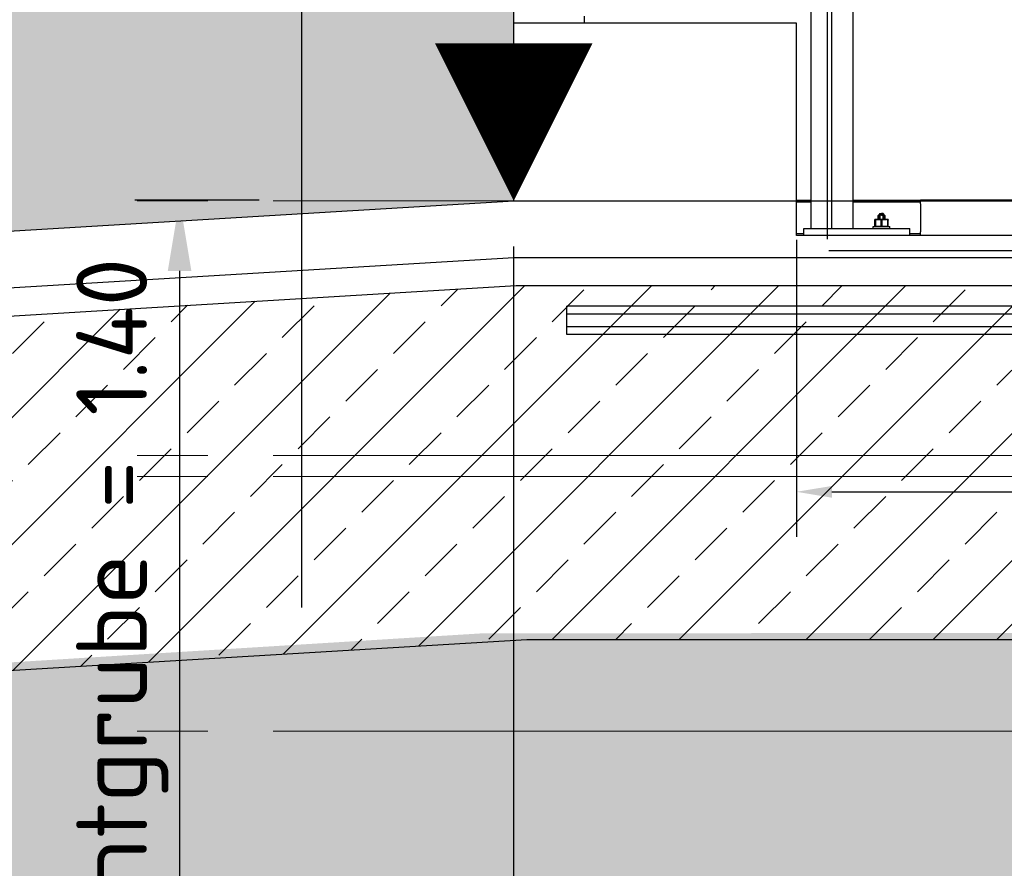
# Model space of a CAD drawing. Extents: x -805 to 3526, y -961 to 1039.
# Tile 46 of 256: x -741.25 to -739.86, y 30.73 to 31.93. Entities that reach past the tile are written whole.
import ezdxf
from ezdxf.enums import TextEntityAlignment as Align

# ---------------------------------------------------------------- set-up
doc = ezdxf.new("R2010")
doc.units = 0
for name, pattern in [('_Ebene_', [4, 2, -1, 0, -1]), ('P-HP-Dorsten 2022 - Schnitt - Schnitt 9 rechts der Rampe$0$_Ebene_', [4, 2, -1, 0, -1]), ('VERDECKT2', [4.7625, 3.175, -1.5875])]:
    doc.linetypes.add(name, pattern=pattern)
doc.layers.get('0').update_dxf_attribs({"color": 251})
for name, color, linetype, lineweight in [('A-FLOR-LEVL', 51, 'Continuous', 5), ('P-HP-Dorsten 2022 - Schnitt - Schnitt 9 rechts der Rampe$0$A-FLOR-LEVL', 51, 'Continuous', 5), ('TTK-P-Aufzug vorne', 251, 'Continuous', 25), ('VA_NEUBAU_TXT_025', 12, 'Continuous', 25)]:
    doc.layers.add(name, color=color, linetype=linetype, lineweight=lineweight)
for name, color, linetype in [('TTK Text 500', 7, 'Continuous'), ('TTK-P-Bodenaustausch', 162, 'Continuous'), ('TTK-P-Planung', 12, 'Continuous'), ('TTK-P-Schraffur', 42, 'Continuous'), ('TTK-P-Verm', 251, 'Continuous'), ('TTK-QP-links', 250, 'Continuous'), ('TTK-QP-rechts', 251, 'Continuous')]:
    doc.layers.add(name, color=color, linetype=linetype)
doc.styles.add('AKG DIN 6776', font='AKG_DIN67.TTF')
doc.styles.add('k_isocp', font='k_isocp.shx')
doc.styles.add('Notiztext (DIN)', font='isocpeur.ttf')
doc.dimstyles.new('TTK', dxfattribs={"dimtxt": 2.5, "dimasz": 2.5, "dimexe": 3.5, "dimexo": 0.1, "dimgap": 1, "dimtad": 1, "dimzin": 0, "dimtxsty": 'AKG DIN 6776', "dimblk": 'OBLIQUE', "dimcen": -0.09, "dimdle": 3, "dimclrd": 256, "dimclre": 256, "dimclrt": 256, "dimadec": 3, "dimazin": 0, "dimtfac": 1, "dimtofl": 0, "dimtmove": 0, "dimatfit": 3, "dimldrblk": 'OBLIQUE', "dimfxl": 7, "dimfxlon": 1, "dimtolj": 1, "dimtzin": 0, "dimlwd": -1, "dimlwe": -1, "dimarcsym": 0})

# ---------------------------------------------------------------- blocks, each defined once
blk = doc.blocks.new('Aufzug vorne')
at = {"layer": 'TTK-P-Aufzug vorne', "linetype": 'VERDECKT2', "ltscale": 0.5}
for p, q in [((-0.9347, -6351.8414), (-0.9347, -6359.5154)), ((-0.6347, -6359.0154), (-0.6347, -6357.6809))]:
    blk.add_line(p, q, dxfattribs=at)
at = {"layer": 'TTK-P-Aufzug vorne', "linetype": 'Continuous', "ltscale": 0.5}
blk.add_line((-0.6347, -6357.6163), (-0.6347, -6354.0564), dxfattribs=at)
at = {"layer": 'TTK-P-Aufzug vorne', "ltscale": 20}
blk.add_line((-0.1847, -6357.6554), (-0.1847, -6355.1154), dxfattribs=at)
at = {"layer": 'TTK-P-Aufzug vorne'}
for p, q in [((-0.1547, -6357.6554), (-0.1547, -6355.4954)), ((-0.2147, -6355.6654), (-0.2147, -6357.6554)), ((-0.2347, -6357.3654), (-0.6347, -6357.3654)), ((-0.5347, -6357.3654), (-0.5347, -6357.3554)), ((-0.2347, -6357.3653), (-0.5347, -6357.3653)), ((-0.2347, -6357.6654), (-0.2347, -6357.3654)), ((-0.9945, -6357.6154), (-1.1706, -6357.6154)), ((-0.2347, -6357.6154), (-0.2147, -6357.6154)), ((-0.2147, -6357.6184), (-0.2347, -6357.6184)), ((-0.1546, -6357.6154), (-0.0597, -6357.6154)), ((-0.0597, -6357.6184), (-0.1546, -6357.6184)), ((-0.0597, -6357.6204), (-0.0597, -6357.6154)), ((0.9903, -6357.6154), (-0.0597, -6357.6154)), ((-0.0597, -6357.6204), (-0.0597, -6357.6554)), ((-0.1238, -6357.6429), (-0.1242, -6357.6429)), ((-0.1242, -6357.643), (-0.1242, -6357.6429)), ((-0.1242, -6357.6429), (-0.1238, -6357.6429)), ((-0.1242, -6357.6429), (-0.1242, -6357.643)), ((-0.1242, -6357.643), (-0.1242, -6357.6429)), ((-0.1242, -6357.6429), (-0.1242, -6357.643)), ((-0.1238, -6357.6429), (-0.1242, -6357.6429)), ((-0.1242, -6357.6429), (-0.1238, -6357.6429)), ((-0.1242, -6357.6435), (-0.1242, -6357.643)), ((-0.1242, -6357.6435), (-0.1242, -6357.643)), ((-0.1242, -6357.6435), (-0.1242, -6357.643)), ((-0.1242, -6357.643), (-0.1242, -6357.6435)), ((-0.1239, -6357.6435), (-0.1242, -6357.6435)), ((-0.1242, -6357.6435), (-0.1242, -6357.6523)), ((-0.1239, -6357.6435), (-0.1242, -6357.6435)), ((-0.1242, -6357.6523), (-0.1242, -6357.6435)), ((-0.1237, -6357.6435), (-0.1239, -6357.6435)), ((-0.1237, -6357.6435), (-0.1239, -6357.6435)), ((-0.1229, -6357.6429), (-0.1238, -6357.6429)), ((-0.1229, -6357.6429), (-0.1238, -6357.6429)), ((-0.1234, -6357.6435), (-0.1237, -6357.6435)), ((-0.1234, -6357.6435), (-0.1237, -6357.6435)), ((-0.1234, -6357.6435), (-0.1213, -6357.643)), ((-0.1213, -6357.643), (-0.1234, -6357.6435)), ((-0.1234, -6357.6435), (-0.1234, -6357.6523)), ((-0.1234, -6357.6523), (-0.1234, -6357.6435)), ((-0.1214, -6357.6429), (-0.1229, -6357.6429)), ((-0.1229, -6357.6429), (-0.1214, -6357.6429)), ((-0.1194, -6357.6429), (-0.1214, -6357.6429)), ((-0.1194, -6357.6429), (-0.1214, -6357.6429)), ((-0.1214, -6357.6429), (-0.1194, -6357.6429)), ((-0.1194, -6357.6429), (-0.1214, -6357.6429)), ((-0.1194, -6357.6429), (-0.1213, -6357.643)), ((-0.1213, -6357.643), (-0.1194, -6357.6429)), ((-0.1171, -6357.6429), (-0.1194, -6357.6429)), ((-0.1175, -6357.643), (-0.1194, -6357.6429)), ((-0.1194, -6357.6429), (-0.1175, -6357.643)), ((-0.1194, -6357.6429), (-0.1171, -6357.6429)), ((-0.1184, -6357.6364), (-0.1193, -6357.6373)), ((-0.1187, -6357.6368), (-0.1193, -6357.6373)), ((-0.1187, -6357.6368), (-0.1193, -6357.6373)), ((-0.1193, -6357.6429), (-0.1193, -6357.6373)), ((-0.1193, -6357.6373), (-0.1193, -6357.6429)), ((-0.1181, -6357.6367), (-0.1187, -6357.6368)), ((-0.1181, -6357.6367), (-0.1187, -6357.6368)), ((-0.1182, -6357.6364), (-0.1184, -6357.6364)), ((-0.1184, -6357.6364), (-0.1182, -6357.6364)), ((-0.1182, -6357.6364), (-0.1184, -6357.6364)), ((-0.1184, -6357.6364), (-0.1182, -6357.6364)), ((-0.1179, -6357.6364), (-0.1182, -6357.6364)), ((-0.1182, -6357.6364), (-0.1179, -6357.6364)), ((-0.1179, -6357.6364), (-0.1182, -6357.6364)), ((-0.1182, -6357.6364), (-0.1179, -6357.6364)), ((-0.1176, -6357.6368), (-0.1181, -6357.6367)), ((-0.1176, -6357.6368), (-0.1181, -6357.6367)), ((-0.1173, -6357.6364), (-0.1179, -6357.6364)), ((-0.1179, -6357.6364), (-0.1176, -6357.6364)), ((-0.1173, -6357.6364), (-0.1179, -6357.6364)), ((-0.1179, -6357.6364), (-0.1176, -6357.6364)), ((-0.1172, -6357.6344), (-0.1177, -6357.6349)), ((-0.1177, -6357.6349), (-0.1176, -6357.6349)), ((-0.1177, -6357.6349), (-0.1176, -6357.6349)), ((-0.1177, -6357.6349), (-0.1176, -6357.6349)), ((-0.1177, -6357.6349), (-0.1176, -6357.6349)), ((-0.1177, -6357.6349), (-0.1177, -6357.6364)), ((-0.1177, -6357.6364), (-0.1176, -6357.6364)), ((-0.1177, -6357.6364), (-0.1176, -6357.6364)), ((-0.1176, -6357.6364), (-0.1177, -6357.6364)), ((-0.1177, -6357.6364), (-0.1176, -6357.6364)), ((-0.1176, -6357.6349), (-0.1173, -6357.6349)), ((-0.1176, -6357.6349), (-0.1173, -6357.6349)), ((-0.117, -6357.6373), (-0.1176, -6357.6368)), ((-0.117, -6357.6373), (-0.1176, -6357.6368)), ((-0.1154, -6357.6435), (-0.1175, -6357.643)), ((-0.1175, -6357.643), (-0.1154, -6357.6435)), ((-0.1173, -6357.6349), (-0.1168, -6357.6349)), ((-0.1173, -6357.6349), (-0.1168, -6357.6349)), ((-0.1165, -6357.6364), (-0.1173, -6357.6364)), ((-0.1165, -6357.6364), (-0.1173, -6357.6364)), ((-0.1172, -6357.6344), (-0.1171, -6357.6344)), ((-0.1172, -6357.6344), (-0.1171, -6357.6344)), ((-0.1171, -6357.6344), (-0.1172, -6357.6344)), ((-0.1172, -6357.6344), (-0.1171, -6357.6344)), ((-0.1171, -6357.6344), (-0.1168, -6357.6344)), ((-0.1171, -6357.6344), (-0.1168, -6357.6344)), ((-0.1171, -6357.6344), (-0.1168, -6357.6344)), ((-0.1171, -6357.6344), (-0.1168, -6357.6344)), ((-0.1147, -6357.6429), (-0.1171, -6357.6429)), ((-0.1147, -6357.6429), (-0.1171, -6357.6429)), ((-0.1158, -6357.6368), (-0.117, -6357.6373)), ((-0.1158, -6357.6368), (-0.117, -6357.6373)), ((-0.117, -6357.6429), (-0.117, -6357.6373)), ((-0.117, -6357.6373), (-0.117, -6357.6429)), ((-0.1168, -6357.6344), (-0.1164, -6357.6344)), ((-0.1168, -6357.6344), (-0.1164, -6357.6344)), ((-0.1168, -6357.6344), (-0.1164, -6357.6344)), ((-0.1168, -6357.6344), (-0.1164, -6357.6344)), ((-0.1168, -6357.6349), (-0.1162, -6357.6349)), ((-0.1168, -6357.6349), (-0.1162, -6357.6349)), ((-0.1156, -6357.6364), (-0.1165, -6357.6364)), ((-0.1156, -6357.6364), (-0.1165, -6357.6364)), ((-0.1164, -6357.6344), (-0.1159, -6357.6344)), ((-0.1164, -6357.6344), (-0.1159, -6357.6344)), ((-0.1164, -6357.6344), (-0.1159, -6357.6344)), ((-0.1164, -6357.6344), (-0.1159, -6357.6344)), ((-0.1162, -6357.6349), (-0.1154, -6357.6349)), ((-0.1162, -6357.6349), (-0.1154, -6357.6349)), ((-0.1159, -6357.6344), (-0.1153, -6357.6344)), ((-0.1159, -6357.6344), (-0.1153, -6357.6344)), ((-0.1159, -6357.6344), (-0.1153, -6357.6344)), ((-0.1159, -6357.6344), (-0.1153, -6357.6344)), ((-0.1147, -6357.6367), (-0.1158, -6357.6368)), ((-0.1147, -6357.6367), (-0.1158, -6357.6368)), ((-0.1147, -6357.6364), (-0.1156, -6357.6364)), ((-0.1147, -6357.6364), (-0.1156, -6357.6364)), ((-0.1154, -6357.6349), (-0.1147, -6357.6349)), ((-0.1154, -6357.6349), (-0.1147, -6357.6349)), ((-0.1154, -6357.6364), (-0.1147, -6357.6364)), ((-0.1147, -6357.6364), (-0.1154, -6357.6364)), ((-0.1149, -6357.6435), (-0.1154, -6357.6435)), ((-0.1154, -6357.6523), (-0.1154, -6357.6435)), ((-0.1149, -6357.6435), (-0.1154, -6357.6435)), ((-0.1154, -6357.6435), (-0.1154, -6357.6523)), ((-0.1153, -6357.6344), (-0.1147, -6357.6344)), ((-0.1153, -6357.6344), (-0.1147, -6357.6344)), ((-0.1153, -6357.6344), (-0.1147, -6357.6344)), ((-0.1153, -6357.6344), (-0.1147, -6357.6344)), ((-0.1144, -6357.6435), (-0.1149, -6357.6435)), ((-0.1144, -6357.6435), (-0.1149, -6357.6435)), ((-0.1147, -6357.6344), (-0.114, -6357.6344)), ((-0.1147, -6357.6344), (-0.1142, -6357.6344)), ((-0.114, -6357.6344), (-0.1147, -6357.6344)), ((-0.1142, -6357.6344), (-0.1147, -6357.6344)), ((-0.1147, -6357.6349), (-0.1139, -6357.6349)), ((-0.1147, -6357.6349), (-0.1139, -6357.6349)), ((-0.1147, -6357.6364), (-0.1137, -6357.6364)), ((-0.1147, -6357.6364), (-0.1139, -6357.6364)), ((-0.1137, -6357.6364), (-0.1147, -6357.6364)), ((-0.1139, -6357.6364), (-0.1147, -6357.6364)), ((-0.1147, -6357.6367), (-0.1136, -6357.6368)), ((-0.1136, -6357.6368), (-0.1147, -6357.6367)), ((-0.1122, -6357.6429), (-0.1147, -6357.6429)), ((-0.1147, -6357.6429), (-0.1122, -6357.6429)), ((-0.1139, -6357.6435), (-0.1144, -6357.6435)), ((-0.1139, -6357.6435), (-0.1144, -6357.6435)), ((-0.114, -6357.6344), (-0.1134, -6357.6344)), ((-0.114, -6357.6344), (-0.1134, -6357.6344)), ((-0.1134, -6357.6344), (-0.114, -6357.6344)), ((-0.1134, -6357.6344), (-0.114, -6357.6344)), ((-0.1139, -6357.6349), (-0.1132, -6357.6349)), ((-0.1139, -6357.6349), (-0.1132, -6357.6349)), ((-0.1118, -6357.643), (-0.1139, -6357.6435)), ((-0.1118, -6357.643), (-0.1139, -6357.6435)), ((-0.1139, -6357.6523), (-0.1139, -6357.6435)), ((-0.1139, -6357.6523), (-0.1139, -6357.6435)), ((-0.1137, -6357.6364), (-0.1128, -6357.6364)), ((-0.1128, -6357.6364), (-0.1137, -6357.6364)), ((-0.1136, -6357.6368), (-0.1124, -6357.6373)), ((-0.1124, -6357.6373), (-0.1136, -6357.6368)), ((-0.1134, -6357.6344), (-0.1129, -6357.6344)), ((-0.1134, -6357.6344), (-0.1129, -6357.6344)), ((-0.1129, -6357.6344), (-0.1134, -6357.6344)), ((-0.1129, -6357.6344), (-0.1134, -6357.6344)), ((-0.1132, -6357.6349), (-0.1125, -6357.6349)), ((-0.1132, -6357.6349), (-0.1125, -6357.6349)), ((-0.1129, -6357.6344), (-0.1125, -6357.6344)), ((-0.1129, -6357.6344), (-0.1125, -6357.6344)), ((-0.1125, -6357.6344), (-0.1129, -6357.6344)), ((-0.1125, -6357.6344), (-0.1129, -6357.6344)), ((-0.1128, -6357.6364), (-0.112, -6357.6364)), ((-0.112, -6357.6364), (-0.1128, -6357.6364)), ((-0.1125, -6357.6344), (-0.1122, -6357.6344)), ((-0.1125, -6357.6344), (-0.1122, -6357.6344)), ((-0.1122, -6357.6344), (-0.1125, -6357.6344)), ((-0.1122, -6357.6344), (-0.1125, -6357.6344)), ((-0.1125, -6357.6349), (-0.1121, -6357.6349)), ((-0.1125, -6357.6349), (-0.1121, -6357.6349)), ((-0.1124, -6357.6373), (-0.1117, -6357.6368)), ((-0.1117, -6357.6368), (-0.1124, -6357.6373)), ((-0.1124, -6357.6429), (-0.1124, -6357.6373)), ((-0.1124, -6357.6373), (-0.1124, -6357.6429)), ((-0.1122, -6357.6344), (-0.1122, -6357.6344)), ((-0.1122, -6357.6344), (-0.1122, -6357.6344)), ((-0.1122, -6357.6344), (-0.1122, -6357.6344)), ((-0.1122, -6357.6344), (-0.1122, -6357.6344)), ((-0.1122, -6357.6344), (-0.1117, -6357.6349)), ((-0.1099, -6357.6429), (-0.1122, -6357.6429)), ((-0.1122, -6357.6429), (-0.1099, -6357.6429)), ((-0.1121, -6357.6349), (-0.1118, -6357.6349)), ((-0.1121, -6357.6349), (-0.1118, -6357.6349)), ((-0.112, -6357.6364), (-0.1115, -6357.6364)), ((-0.1115, -6357.6364), (-0.112, -6357.6364)), ((-0.1118, -6357.6349), (-0.1117, -6357.6349)), ((-0.1117, -6357.6349), (-0.1118, -6357.6349)), ((-0.1118, -6357.6349), (-0.1117, -6357.6349)), ((-0.1117, -6357.6349), (-0.1118, -6357.6349)), ((-0.1115, -6357.6364), (-0.1118, -6357.6364)), ((-0.1118, -6357.6364), (-0.1117, -6357.6364)), ((-0.1117, -6357.6364), (-0.1118, -6357.6364)), ((-0.1118, -6357.6364), (-0.1117, -6357.6364)), ((-0.1117, -6357.6364), (-0.1118, -6357.6364)), ((-0.1118, -6357.6364), (-0.1115, -6357.6364)), ((-0.1099, -6357.6429), (-0.1118, -6357.643)), ((-0.1099, -6357.6429), (-0.1118, -6357.643)), ((-0.1117, -6357.6349), (-0.1117, -6357.6364)), ((-0.1117, -6357.6368), (-0.1112, -6357.6367)), ((-0.1112, -6357.6367), (-0.1117, -6357.6368)), ((-0.1115, -6357.6364), (-0.1111, -6357.6364)), ((-0.1111, -6357.6364), (-0.1115, -6357.6364)), ((-0.1111, -6357.6364), (-0.1115, -6357.6364)), ((-0.1111, -6357.6364), (-0.1115, -6357.6364)), ((-0.1112, -6357.6367), (-0.1107, -6357.6368)), ((-0.1107, -6357.6368), (-0.1112, -6357.6367)), ((-0.1111, -6357.6364), (-0.111, -6357.6364)), ((-0.111, -6357.6364), (-0.1111, -6357.6364)), ((-0.1111, -6357.6364), (-0.111, -6357.6364)), ((-0.111, -6357.6364), (-0.1111, -6357.6364)), ((-0.111, -6357.6364), (-0.11, -6357.6373)), ((-0.1107, -6357.6368), (-0.11, -6357.6373)), ((-0.11, -6357.6373), (-0.1107, -6357.6368)), ((-0.11, -6357.6373), (-0.11, -6357.6429)), ((-0.11, -6357.6429), (-0.11, -6357.6373)), ((-0.1099, -6357.6429), (-0.1079, -6357.6429)), ((-0.1079, -6357.6429), (-0.1099, -6357.6429)), ((-0.108, -6357.643), (-0.1099, -6357.6429)), ((-0.108, -6357.643), (-0.1099, -6357.6429)), ((-0.1099, -6357.6429), (-0.1079, -6357.6429)), ((-0.1079, -6357.6429), (-0.1099, -6357.6429)), ((-0.1059, -6357.6435), (-0.108, -6357.643)), ((-0.1059, -6357.6435), (-0.108, -6357.643)), ((-0.1064, -6357.6429), (-0.1079, -6357.6429)), ((-0.1064, -6357.6429), (-0.1079, -6357.6429)), ((-0.1055, -6357.6429), (-0.1064, -6357.6429)), ((-0.1064, -6357.6429), (-0.1055, -6357.6429)), ((-0.1057, -6357.6435), (-0.1059, -6357.6435)), ((-0.1059, -6357.6523), (-0.1059, -6357.6435)), ((-0.1057, -6357.6435), (-0.1059, -6357.6435)), ((-0.1059, -6357.6523), (-0.1059, -6357.6435)), ((-0.1054, -6357.6435), (-0.1057, -6357.6435)), ((-0.1054, -6357.6435), (-0.1057, -6357.6435)), ((-0.1055, -6357.6429), (-0.1052, -6357.6429)), ((-0.1052, -6357.6429), (-0.1055, -6357.6429)), ((-0.1055, -6357.6429), (-0.1052, -6357.6429)), ((-0.1052, -6357.6429), (-0.1055, -6357.6429)), ((-0.1052, -6357.6435), (-0.1054, -6357.6435)), ((-0.1052, -6357.6435), (-0.1054, -6357.6435)), ((-0.1052, -6357.643), (-0.1052, -6357.6429)), ((-0.1052, -6357.6429), (-0.1052, -6357.643)), ((-0.1052, -6357.643), (-0.1052, -6357.6429)), ((-0.1052, -6357.6429), (-0.1052, -6357.643)), ((-0.1052, -6357.6435), (-0.1052, -6357.643)), ((-0.1052, -6357.6435), (-0.1052, -6357.643)), ((-0.1052, -6357.643), (-0.1052, -6357.6435)), ((-0.1052, -6357.643), (-0.1052, -6357.6435)), ((-0.1052, -6357.6523), (-0.1052, -6357.6435)), ((-0.1052, -6357.6523), (-0.1052, -6357.6435)), ((-0.2247, -6357.6554), (-0.0747, -6357.6554)), ((-0.2247, -6357.6654), (-0.2247, -6357.6554)), ((-0.1267, -6357.6529), (-0.1263, -6357.6529)), ((-0.1263, -6357.6529), (-0.1267, -6357.6529)), ((-0.1267, -6357.6554), (-0.1267, -6357.6529)), ((-0.1263, -6357.6529), (-0.1251, -6357.6529)), ((-0.1263, -6357.6529), (-0.1251, -6357.6529)), ((-0.1251, -6357.6529), (-0.1231, -6357.6529)), ((-0.1251, -6357.6529), (-0.1231, -6357.6529)), ((-0.1242, -6357.6523), (-0.1242, -6357.6527)), ((-0.1242, -6357.6523), (-0.1242, -6357.6527)), ((-0.1242, -6357.6527), (-0.1242, -6357.6523)), ((-0.1239, -6357.6523), (-0.1242, -6357.6523)), ((-0.1242, -6357.6523), (-0.1242, -6357.6527)), ((-0.1239, -6357.6523), (-0.1242, -6357.6523)), ((-0.1242, -6357.6527), (-0.1242, -6357.6529)), ((-0.1242, -6357.6529), (-0.1242, -6357.6527)), ((-0.1242, -6357.6527), (-0.1242, -6357.6529)), ((-0.1242, -6357.6529), (-0.1242, -6357.6527)), ((-0.1237, -6357.6523), (-0.1239, -6357.6523)), ((-0.1237, -6357.6523), (-0.1239, -6357.6523)), ((-0.1234, -6357.6523), (-0.1237, -6357.6523)), ((-0.1234, -6357.6523), (-0.1237, -6357.6523)), ((-0.1234, -6357.6523), (-0.1213, -6357.6527)), ((-0.1213, -6357.6527), (-0.1234, -6357.6523)), ((-0.1231, -6357.6529), (-0.1207, -6357.6529)), ((-0.1231, -6357.6529), (-0.1207, -6357.6529)), ((-0.1194, -6357.6529), (-0.1213, -6357.6527)), ((-0.1213, -6357.6527), (-0.1194, -6357.6529)), ((-0.1207, -6357.6529), (-0.1178, -6357.6529)), ((-0.1207, -6357.6529), (-0.1178, -6357.6529)), ((-0.1175, -6357.6527), (-0.1194, -6357.6529)), ((-0.1194, -6357.6529), (-0.1175, -6357.6527)), ((-0.1178, -6357.6529), (-0.1147, -6357.6529)), ((-0.1178, -6357.6529), (-0.1147, -6357.6529)), ((-0.1154, -6357.6523), (-0.1175, -6357.6527)), ((-0.1175, -6357.6527), (-0.1154, -6357.6523)), ((-0.1149, -6357.6523), (-0.1154, -6357.6523)), ((-0.1149, -6357.6523), (-0.1154, -6357.6523)), ((-0.1144, -6357.6523), (-0.1149, -6357.6523)), ((-0.1144, -6357.6523), (-0.1149, -6357.6523)), ((-0.1147, -6357.6529), (-0.1116, -6357.6529)), ((-0.1147, -6357.6529), (-0.1116, -6357.6529)), ((-0.1139, -6357.6523), (-0.1144, -6357.6523)), ((-0.1139, -6357.6523), (-0.1144, -6357.6523)), ((-0.1118, -6357.6527), (-0.1139, -6357.6523)), ((-0.1118, -6357.6527), (-0.1139, -6357.6523)), ((-0.1099, -6357.6529), (-0.1118, -6357.6527)), ((-0.1099, -6357.6529), (-0.1118, -6357.6527)), ((-0.1116, -6357.6529), (-0.1087, -6357.6529)), ((-0.1116, -6357.6529), (-0.1087, -6357.6529)), ((-0.108, -6357.6527), (-0.1099, -6357.6529)), ((-0.108, -6357.6527), (-0.1099, -6357.6529)), ((-0.1087, -6357.6529), (-0.1062, -6357.6529)), ((-0.1087, -6357.6529), (-0.1062, -6357.6529)), ((-0.1059, -6357.6523), (-0.108, -6357.6527)), ((-0.1059, -6357.6523), (-0.108, -6357.6527)), ((-0.1062, -6357.6529), (-0.1043, -6357.6529)), ((-0.1062, -6357.6529), (-0.1043, -6357.6529)), ((-0.1057, -6357.6523), (-0.1059, -6357.6523)), ((-0.1057, -6357.6523), (-0.1059, -6357.6523)), ((-0.1054, -6357.6523), (-0.1057, -6357.6523)), ((-0.1054, -6357.6523), (-0.1057, -6357.6523)), ((-0.1052, -6357.6523), (-0.1054, -6357.6523)), ((-0.1052, -6357.6523), (-0.1054, -6357.6523)), ((-0.1052, -6357.6523), (-0.1052, -6357.6527)), ((-0.1052, -6357.6523), (-0.1052, -6357.6527)), ((-0.1052, -6357.6527), (-0.1052, -6357.6523)), ((-0.1052, -6357.6527), (-0.1052, -6357.6523)), ((-0.1052, -6357.6527), (-0.1052, -6357.6529)), ((-0.1052, -6357.6529), (-0.1052, -6357.6527)), ((-0.1052, -6357.6527), (-0.1052, -6357.6529)), ((-0.1052, -6357.6529), (-0.1052, -6357.6527)), ((-0.1043, -6357.6529), (-0.1031, -6357.6529)), ((-0.1043, -6357.6529), (-0.1031, -6357.6529)), ((-0.1027, -6357.6529), (-0.1031, -6357.6529)), ((-0.1031, -6357.6529), (-0.1027, -6357.6529)), ((-0.1027, -6357.6554), (-0.1027, -6357.6529)), ((-0.0747, -6357.6654), (-0.0747, -6357.6554)), ((-0.0597, -6357.6554), (-0.0597, -6357.6604)), ((-0.0597, -6357.6654), (-0.0597, -6357.6604)), ((-0.2347, -6357.6624), (-0.2247, -6357.6624)), ((1.1653, -6357.6654), (-0.2347, -6357.6654)), ((-0.2347, -6357.6714), (-0.2347, -6358.0912)), ((-0.0747, -6357.6624), (-0.0597, -6357.6624)), ((-1.1071, -6357.7154), (-1.1071, -6358.9154)), ((-0.5597, -6357.7764), (-0.5597, -6357.7654)), ((1.4903, -6357.7654), (-0.5597, -6357.7654)), ((1.4903, -6357.7764), (-0.5597, -6357.7764)), ((-0.5597, -6357.7943), (-0.5597, -6357.7764)), ((-0.5597, -6357.8054), (-0.5597, -6357.7944)), ((1.4903, -6357.7944), (-0.5597, -6357.7944)), ((1.4903, -6357.8054), (-0.5597, -6357.8054)), ((-0.1847, -6358.0277), (1.1153, -6358.0277))]:
    blk.add_line(p, q, dxfattribs=at)
for points in [[(-1.1238, -6357.7154), (-1.0905, -6357.7154), (-1.1071, -6357.6154)], [(-0.1847, -6358.0194), (-0.1847, -6358.0361), (-0.2347, -6358.0277)]]:
    blk.add_solid(points, dxfattribs=at)
at = {"layer": 'TTK-P-Aufzug vorne', "insert": (-1.1881, -6358.3154), "char_height": 0.1, "attachment_point": 5, "rotation": 90, "style": 'Notiztext (DIN)'}
blk.add_mtext('\\A1;Schachtgrube = 1.40', dxfattribs=at)
blk = doc.blocks.new('_OBLIQUE')
at = {"color": 0, "linetype": 'ByBlock'}
blk.add_line((-0.5, -0.5), (0.5, 0.5), dxfattribs=at)
blk = doc.blocks.new('*D579')
at = {"layer": 'DEFPOINTS', "color": 0}
for p in [(-740.5517, 34.3606), (-740.5517, 31.6749), (-746.5517, 31.3149)]:
    blk.add_point(p, dxfattribs=at)
at = {"layer": 'TTK-P-Verm'}
for p, q in [((-746.5517, 33.6606), (-746.5517, 34.7106)), ((-740.5517, 33.6606), (-740.5517, 34.7106)), ((-746.8517, 34.3606), (-740.2517, 34.3606))]:
    blk.add_line(p, q, dxfattribs=at)
at = {"layer": 'TTK-P-Verm', "xscale": 0.25, "yscale": 0.25, "zscale": 0.25, "rotation": 180}
blk.add_blockref('_OBLIQUE', (-746.5517, 34.3606), dxfattribs=at)
at = {"layer": 'TTK-P-Verm', "xscale": 0.25, "yscale": 0.25, "zscale": 0.25}
blk.add_blockref('_OBLIQUE', (-740.5517, 34.3606), dxfattribs=at)
at = {"layer": 'TTK-P-Verm', "insert": (-743.2847, 34.6042), "char_height": 0.25, "attachment_point": 5, "style": 'AKG DIN 6776'}
blk.add_mtext('\\A1;6,00', dxfattribs=at)
blk = doc.blocks.new('*D578')
at = {"layer": 'DEFPOINTS', "color": 0}
for p in [(-738.3517, 34.3622), (-740.5517, 31.6749), (-738.3517, 31.6749)]:
    blk.add_point(p, dxfattribs=at)
at = {"layer": 'TTK-P-Verm'}
for p, q in [((-740.5517, 33.6622), (-740.5517, 34.7122)), ((-738.3517, 33.6622), (-738.3517, 34.7122)), ((-740.8517, 34.3622), (-738.0517, 34.3622))]:
    blk.add_line(p, q, dxfattribs=at)
at = {"layer": 'TTK-P-Verm', "xscale": 0.25, "yscale": 0.25, "zscale": 0.25, "rotation": 180}
blk.add_blockref('_OBLIQUE', (-740.5517, 34.3622), dxfattribs=at)
at = {"layer": 'TTK-P-Verm', "xscale": 0.25, "yscale": 0.25, "zscale": 0.25}
blk.add_blockref('_OBLIQUE', (-738.3517, 34.3622), dxfattribs=at)
at = {"layer": 'TTK-P-Verm', "insert": (-739.4517, 34.606), "char_height": 0.25, "attachment_point": 5, "style": 'AKG DIN 6776'}
blk.add_mtext('\\A1;2,20', dxfattribs=at)
blk = doc.blocks.new('HK-DIM-1-1-U')
at = {"flags": 128}
blk.add_lwpolyline([(0, 0, 0, 1.1676, 0), (0, 1.1676, 1.1676, 1.1676, 0)], format="xyseb", dxfattribs=at)
at = {"style": 'k_isocp'}
blk.add_attdef('HK_DIM_VAL', text='', height=2.5, dxfattribs=at).set_placement((0.331615, 2.72183), align=Align.CENTER)
blk = doc.blocks.new('Schnitt7links neben rampe')
at = {"layer": 'A-FLOR-LEVL', "linetype": '_Ebene_'}
for p, q in [((-17.0156, -8.1653), (20.1956, -8.1653)), ((-17.0156, -8.1653), (20.1956, -8.1653)), ((-17.0156, -8.5253), (20.1956, -8.5253)), ((-17.0156, -8.5553), (20.1956, -8.5553)), ((-17.0156, -8.9153), (20.1956, -8.9153))]:
    blk.add_line(p, q, dxfattribs=at)
blk = doc.blocks.new('P-HP-Dorsten 2022 - Schnitt - Schnitt 9 rechts der Rampe')
at = {"layer": 'P-HP-Dorsten 2022 - Schnitt - Schnitt 9 rechts der Rampe$0$A-FLOR-LEVL', "linetype": 'P-HP-Dorsten 2022 - Schnitt - Schnitt 9 rechts der Rampe$0$_Ebene_'}
for p, q in [((3138.7361, 35231.44), (3179.5241, 35231.44)), ((3138.7361, 35231.44), (3179.5241, 35231.44)), ((3138.7361, 35231.08), (3179.5241, 35231.08)), ((3138.7361, 35231.05), (3179.5241, 35231.05)), ((3138.7361, 35230.69), (3179.5241, 35230.69))]:
    blk.add_line(p, q, dxfattribs=at)

msp = doc.modelspace()

# ---------------------------------------------------------------- block references
at = {"layer": 'TTK Text 500', "color": 251}
msp.add_blockref('Aufzug vorne', (-739.917, 6389.2912), dxfattribs=at)

# ---------------------------------------------------------------- next in the draw order: hatches: boundary and pattern name
at = {"layer": 'TTK-P-Bodenaustausch', "transparency": 33554457}
h = msp.add_hatch(color=251, dxfattribs=at)
h.dxf.hatch_style = 1
h.paths.add_polyline_path([(-740.5517, 35.2748), (-745.8517, 35.2748), (-747.0767, 35.5748), (-747.0767, 35.4616), (-747.0968, 35.4597), (-747.4267, 35.4172), (-748.825, 34.493), (-752.374, 32.1474), (-752.6722, 32.1474), (-752.6894, 31.0058), (-748.0517, 31.2849), (-746.5517, 31.3156), (-740.5517, 31.6749)])
at = {"layer": 'TTK-P-Bodenaustausch'}
h = msp.add_hatch(dxfattribs=at)
h.set_pattern_fill('AR-SAND', color=251, scale=0.004)
h.set_pattern_definition([(37.5, (-729.8132, 33.64866), (-0.0064001, 0.1957653), [0, -0.154432, 0, -0.17272, 0, -0.1651]), (7.5, (-729.8132, 33.64866), (0.1798093, 0.28673), [0, -0.083312, 0, -0.139192, 0, -0.05334]), (327.5, (-729.93816, 33.64866), (0.316397, 0.0005749), [0, -0.0508, 0, -0.18288, 0, -0.23876]), (317.5, (-729.93816, 33.64866), (0.3054226, 0.0891717), [0, -0.0254, 0, -0.119888, 0, -0.13716])])
h.paths.add_polyline_path([(-736.7445, 31.0651), (-740.5947, 31.0635), (-746.5645, 30.696), (-748.1017, 30.6763), (-754.0517, 30.303), (-754.0517, 29.0405), (-736.7445, 29.0405)])
at = {"layer": 'TTK-P-Schraffur'}
h = msp.add_hatch(dxfattribs=at)
h.set_pattern_fill('ANSI33', color=251, scale=0.02)
h.set_pattern_definition([(45, (-747.008, 30.65075), (-0.0898026, 0.0898026), []), (45, (-746.9182, 30.65075), (-0.0898026, 0.0898026), [0.0635, -0.03175])])
h.paths.add_polyline_path([(-745.5389, 31.2554), (-746.5492, 31.1949), (-747.0767, 31.1843), (-747.0767, 30.6842), (-746.5393, 30.695), (-746.5269, 30.6952), (-745.4402, 30.7604), (-740.5331, 31.0549), (-737.8505, 31.0549), (-737.8528, 35.7748), (-745.8509, 35.7748), (-747.0767, 35.8748), (-747.0767, 35.5748), (-745.8517, 35.2748), (-738.3525, 35.2758), (-738.3508, 31.5549), (-740.5517, 31.5549)])

# ---------------------------------------------------------------- next in the draw order: linework, layer by layer
at = {"layer": 'TTK-P-Planung', "color": 251}
for p, q in [((-740.1087, 36.3363), (-740.1087, 31.6208)), ((-746.5517, 31.3149), (-740.5517, 31.6749)), ((-740.5517, 31.6749), (-738.3517, 31.6749)), ((-740.1064, 31.6048), (-738.3508, 31.6048)), ((-746.5485, 31.2349), (-740.5517, 31.5947)), ((-740.5517, 31.5947), (-738.3508, 31.5948)), ((-746.5469, 31.1949), (-740.5481, 31.5549)), ((-740.5481, 31.5549), (-738.3517, 31.5549)), ((-746.5269, 30.6952), (-740.5331, 31.0549)), ((-740.5331, 31.0549), (-737.8505, 31.0549))]:
    msp.add_line(p, q, dxfattribs=at)

# ---------------------------------------------------------------- next in the draw order: block references
at = {"layer": 'TTK-QP-links', "color": 251}
msp.add_blockref('Schnitt7links neben rampe', (-739.3684, 39.8403), dxfattribs=at)
at = {"layer": 'TTK-QP-rechts', "color": 251}
msp.add_blockref('P-HP-Dorsten 2022 - Schnitt - Schnitt 9 rechts der Rampe', (-3900.1279, -35199.765), dxfattribs=at)
at = {"layer": 'VA_NEUBAU_TXT_025', "color": 251, "xscale": 0.1905150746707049, "yscale": 0.1905150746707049, "zscale": 0.1905150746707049}
msp.add_blockref('HK-DIM-1-1-U', (-740.5517, 31.6749), dxfattribs=at)

# ---------------------------------------------------------------- next in the draw order: dimensions: what is measured, and where the dimension line sits
at = {"layer": 'TTK-P-Verm', "color": 251}
dim = msp.add_linear_dim(base=(-740.5517, 34.3606), p1=(-746.5517, 31.3149), p2=(-740.5517, 31.6749), dimstyle='TTK', override={"dimscale": 0, "dimtmove": 0}, dxfattribs=at)
dim.commit()
dim.dimension.update_dxf_attribs({"geometry": '*D579', "text_midpoint": (-743.2847, 34.3606), "dimtype": 160})
dim = msp.add_linear_dim(base=(-738.3517, 34.3622), p1=(-740.5517, 31.6749), p2=(-738.3517, 31.6749), dimstyle='TTK', override={"dimscale": 0}, dxfattribs=at)
dim.commit()
dim.dimension.update_dxf_attribs({"geometry": '*D578', "text_midpoint": (-739.4517, 34.606)})

doc.saveas('drawing.dxf')
